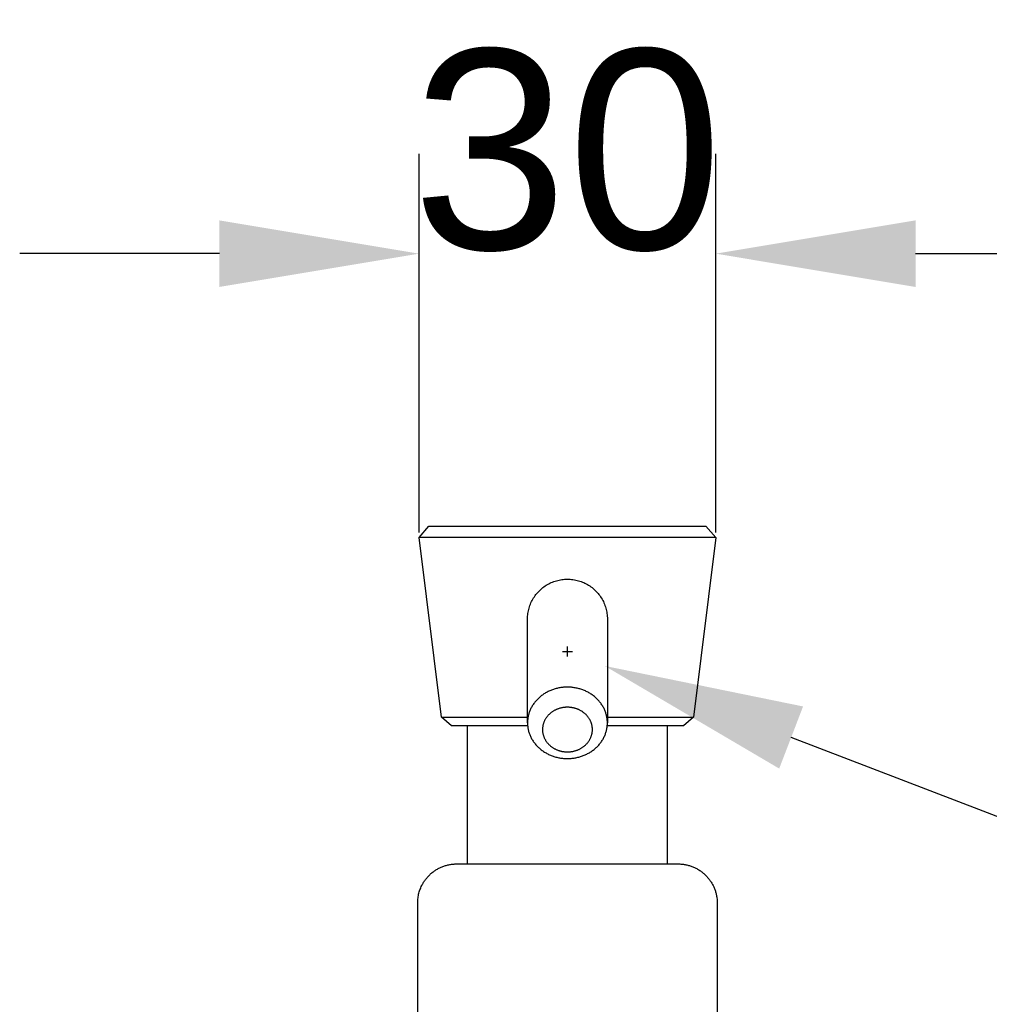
# Model space of a CAD drawing. Header units: millimetres. Extents: x 580 to 2065, y -13 to 1037.
# Tile 5 of 10: x 1129 to 1226, y 586 to 685. Entities that reach past the tile are written whole.
import ezdxf

# ---------------------------------------------------------------- set-up
doc = ezdxf.new("R2010")
doc.units = ezdxf.units.MM
doc.header["$LTSCALE"] = 0.1
doc.layers.add('DEFAULT', color=7, linetype='Continuous')
doc.layers.add('OUTLINE', color=2, linetype='Continuous')
doc.styles.add('ARIAL', font='arial_0.ttf')
doc.dimstyles.new('DIMENSION STYLE 01', dxfattribs={"dimtxt": 20, "dimasz": 20, "dimexe": 10, "dimexo": 0.5, "dimgap": 0.09, "dimtad": 1, "dimtoh": 1, "dimdec": 0, "dimzin": 0, "dimdsep": 46, "dimtxsty": 'ARIAL', "dimcen": 0.5, "dimadec": 1, "dimazin": 0, "dimtfac": 1, "dimtdec": 4, "dimtofl": 0, "dimtmove": 0, "dimatfit": 3, "dimfxl": 1, "dimtolj": 1, "dimtzin": 0, "dimarcsym": 0})

# ---------------------------------------------------------------- blocks, each defined once
blk = doc.blocks.new('*D106')
at = {"layer": 'DEFAULT', "color": 0, "lineweight": -2, "transparency": 16777216}
for p, q in [((1168.922, 633.624), (1168.922, 671.544)), ((1198.641, 633.624), (1198.641, 671.544)), ((1148.922, 661.544), (1128.922, 661.544)), ((1218.641, 661.544), (1238.641, 661.544))]:
    blk.add_line(p, q, dxfattribs=at)
at = {"layer": 'DEFAULT', "color": 0, "transparency": 16777216}
for points in [[(1148.922, 664.877), (1148.922, 658.21), (1168.922, 661.544)], [(1218.641, 664.877), (1218.641, 658.21), (1198.641, 661.544)]]:
    blk.add_solid(points, dxfattribs=at)
at = {"layer": 'Defpoints', "color": 0, "transparency": 16777216}
for p in [(1198.641, 661.544), (1168.922, 633.124), (1198.641, 633.124)]:
    blk.add_point(p, dxfattribs=at)
at = {"layer": 'DEFAULT', "color": 0, "transparency": 16777216, "insert": (1183.782, 671.852), "char_height": 20, "attachment_point": 5, "style": 'ARIAL'}
blk.add_mtext('\\A1;30', dxfattribs=at)
blk = doc.blocks.new('*D107')
at = {"layer": 'DEFAULT', "color": 0, "lineweight": -2, "transparency": 16777216}
for p, q in [((1183.282, 621.69), (1184.282, 621.69)), ((1183.782, 621.19), (1183.782, 622.19)), ((1244.967, 598.194), (1206.186, 613.086)), ((1295.07, 598.194), (1244.967, 598.194))]:
    blk.add_line(p, q, dxfattribs=at)
at = {"layer": 'DEFAULT', "color": 0, "transparency": 16777216}
blk.add_solid([(1207.381, 616.198), (1204.991, 609.975), (1187.516, 620.256)], dxfattribs=at)
at = {"layer": 'Defpoints', "color": 0, "transparency": 16777216}
for p in [(1180.047, 623.124), (1187.516, 620.256)]:
    blk.add_point(p, dxfattribs=at)
at = {"layer": 'DEFAULT', "color": 0, "transparency": 16777216, "insert": (1277.615, 609.055), "char_height": 20, "attachment_point": 5, "style": 'ARIAL'}
blk.add_mtext('\\A1;Ø8', dxfattribs=at)

msp = doc.modelspace()

# ---------------------------------------------------------------- linework, layer by layer
at = {"layer": 'OUTLINE'}
for p, q in [((1168.922, 633.124), (1169.914, 634.248)), ((1169.914, 634.248), (1183.782, 634.248)), ((1183.782, 634.248), (1197.649, 634.248)), ((1197.649, 634.248), (1198.641, 633.124)), ((1171.172, 615.124), (1168.922, 633.124)), ((1183.782, 633.124), (1168.923, 633.124)), ((1198.64, 633.124), (1183.782, 633.124)), ((1198.641, 633.124), (1196.391, 615.124)), ((1198.641, 633.124), (1198.641, 633.124)), ((1181.319, 628.097), (1181.431, 628.181)), ((1181.431, 628.181), (1181.545, 628.261)), ((1181.545, 628.261), (1181.662, 628.337)), ((1181.662, 628.337), (1181.782, 628.409)), ((1181.782, 628.409), (1181.904, 628.477)), ((1181.904, 628.477), (1182.028, 628.54)), ((1182.028, 628.54), (1182.155, 628.599)), ((1182.155, 628.599), (1182.283, 628.654)), ((1182.283, 628.654), (1182.414, 628.704)), ((1182.414, 628.704), (1182.546, 628.749)), ((1182.546, 628.749), (1182.679, 628.79)), ((1182.679, 628.79), (1182.814, 628.826)), ((1182.814, 628.826), (1182.95, 628.858)), ((1182.95, 628.858), (1183.087, 628.884)), ((1183.087, 628.884), (1183.225, 628.906)), ((1183.225, 628.906), (1183.363, 628.923)), ((1183.363, 628.923), (1183.503, 628.935)), ((1183.503, 628.935), (1183.642, 628.943)), ((1183.642, 628.943), (1183.782, 628.945)), ((1183.782, 628.945), (1183.921, 628.943)), ((1183.921, 628.943), (1184.061, 628.935)), ((1184.061, 628.935), (1184.2, 628.923)), ((1184.2, 628.923), (1184.338, 628.906)), ((1184.338, 628.906), (1184.476, 628.884)), ((1184.476, 628.884), (1184.613, 628.858)), ((1184.613, 628.858), (1184.749, 628.826)), ((1184.749, 628.826), (1184.884, 628.79)), ((1184.884, 628.79), (1185.018, 628.749)), ((1185.018, 628.749), (1185.15, 628.704)), ((1185.15, 628.704), (1185.28, 628.654)), ((1185.28, 628.654), (1185.408, 628.599)), ((1185.408, 628.599), (1185.535, 628.54)), ((1185.535, 628.54), (1185.659, 628.477)), ((1185.659, 628.477), (1185.782, 628.409)), ((1185.782, 628.409), (1185.901, 628.337)), ((1185.901, 628.337), (1186.018, 628.261)), ((1186.018, 628.261), (1186.133, 628.181)), ((1186.133, 628.181), (1186.244, 628.097)), ((1180.389, 627.065), (1180.466, 627.182)), ((1180.466, 627.182), (1180.546, 627.296)), ((1180.546, 627.296), (1180.63, 627.408)), ((1180.63, 627.408), (1180.717, 627.516)), ((1180.717, 627.516), (1180.809, 627.622)), ((1180.809, 627.622), (1180.904, 627.724)), ((1180.904, 627.724), (1181.003, 627.823)), ((1181.003, 627.823), (1181.105, 627.918)), ((1181.105, 627.918), (1181.211, 628.009)), ((1181.211, 628.009), (1181.319, 628.097)), ((1186.244, 628.097), (1186.353, 628.009)), ((1186.353, 628.009), (1186.458, 627.918)), ((1186.458, 627.918), (1186.56, 627.823)), ((1186.56, 627.823), (1186.659, 627.724)), ((1186.659, 627.724), (1186.754, 627.622)), ((1186.754, 627.622), (1186.846, 627.516)), ((1186.846, 627.516), (1186.934, 627.408)), ((1186.934, 627.408), (1187.018, 627.296)), ((1187.018, 627.296), (1187.098, 627.182)), ((1187.098, 627.182), (1187.174, 627.065)), ((1179.937, 626.048), (1179.977, 626.181)), ((1179.977, 626.181), (1180.023, 626.313)), ((1180.023, 626.313), (1180.073, 626.444)), ((1180.073, 626.444), (1180.127, 626.572)), ((1180.127, 626.572), (1180.186, 626.699)), ((1180.186, 626.699), (1180.25, 626.823)), ((1180.25, 626.823), (1180.318, 626.945)), ((1180.318, 626.945), (1180.389, 627.065)), ((1187.174, 627.065), (1187.246, 626.945)), ((1187.246, 626.945), (1187.313, 626.823)), ((1187.313, 626.823), (1187.377, 626.699)), ((1187.377, 626.699), (1187.436, 626.572)), ((1187.436, 626.572), (1187.49, 626.444)), ((1187.49, 626.444), (1187.54, 626.313)), ((1187.54, 626.313), (1187.586, 626.181)), ((1187.586, 626.181), (1187.627, 626.048)), ((1179.784, 625.085), (1179.791, 625.224)), ((1179.791, 625.224), (1179.804, 625.363)), ((1179.804, 625.363), (1179.821, 625.502)), ((1179.821, 625.502), (1179.842, 625.64)), ((1179.842, 625.64), (1179.869, 625.777)), ((1179.869, 625.777), (1179.9, 625.913)), ((1179.9, 625.913), (1179.937, 626.048)), ((1187.627, 626.048), (1187.663, 625.913)), ((1187.663, 625.913), (1187.694, 625.777)), ((1187.694, 625.777), (1187.721, 625.64)), ((1187.721, 625.64), (1187.743, 625.502)), ((1187.743, 625.502), (1187.76, 625.363)), ((1187.76, 625.363), (1187.772, 625.224)), ((1187.772, 625.224), (1187.779, 625.085)), ((1179.782, 624.945), (1179.784, 625.085)), ((1179.782, 614.554), (1179.782, 624.945)), ((1187.779, 625.085), (1187.782, 624.945)), ((1187.782, 624.945), (1187.782, 614.554)), ((1181.269, 617.337), (1181.192, 617.28)), ((1181.347, 617.392), (1181.269, 617.337)), ((1181.427, 617.445), (1181.347, 617.392)), ((1181.508, 617.496), (1181.427, 617.445)), ((1181.59, 617.546), (1181.508, 617.496)), ((1181.673, 617.593), (1181.59, 617.546)), ((1181.757, 617.639), (1181.673, 617.593)), ((1181.842, 617.682), (1181.757, 617.639)), ((1181.928, 617.724), (1181.842, 617.682)), ((1182.015, 617.763), (1181.928, 617.724)), ((1182.103, 617.801), (1182.015, 617.763)), ((1182.192, 617.836), (1182.103, 617.801)), ((1182.282, 617.87), (1182.192, 617.836)), ((1182.372, 617.901), (1182.282, 617.87)), ((1182.463, 617.931), (1182.372, 617.901)), ((1182.555, 617.958), (1182.463, 617.931)), ((1182.647, 617.984), (1182.555, 617.958)), ((1182.74, 618.007), (1182.647, 617.984)), ((1182.833, 618.029), (1182.74, 618.007)), ((1182.926, 618.048), (1182.833, 618.029)), ((1183.02, 618.065), (1182.926, 618.048)), ((1183.115, 618.081), (1183.02, 618.065)), ((1183.209, 618.094), (1183.115, 618.081)), ((1183.304, 618.105), (1183.209, 618.094)), ((1183.4, 618.114), (1183.304, 618.105)), ((1183.495, 618.121), (1183.4, 618.114)), ((1183.59, 618.127), (1183.495, 618.121)), ((1183.686, 618.13), (1183.59, 618.127)), ((1183.782, 618.131), (1183.686, 618.13)), ((1183.88, 618.13), (1183.782, 618.131)), ((1183.977, 618.126), (1183.88, 618.13)), ((1184.075, 618.121), (1183.977, 618.126)), ((1184.173, 618.113), (1184.075, 618.121)), ((1184.27, 618.104), (1184.173, 618.113)), ((1184.367, 618.092), (1184.27, 618.104)), ((1184.464, 618.078), (1184.367, 618.092)), ((1184.561, 618.062), (1184.464, 618.078)), ((1184.657, 618.044), (1184.561, 618.062)), ((1184.753, 618.024), (1184.657, 618.044)), ((1184.848, 618.001), (1184.753, 618.024)), ((1184.943, 617.977), (1184.848, 618.001)), ((1185.037, 617.95), (1184.943, 617.977)), ((1185.131, 617.921), (1185.037, 617.95)), ((1185.223, 617.89), (1185.131, 617.921)), ((1185.316, 617.857), (1185.223, 617.89)), ((1185.406, 617.823), (1185.316, 617.857)), ((1185.495, 617.786), (1185.406, 617.823)), ((1185.583, 617.747), (1185.495, 617.786)), ((1185.67, 617.707), (1185.583, 617.747)), ((1185.756, 617.664), (1185.67, 617.707)), ((1185.842, 617.62), (1185.756, 617.664)), ((1185.926, 617.573), (1185.842, 617.62)), ((1186.009, 617.525), (1185.926, 617.573)), ((1186.091, 617.474), (1186.009, 617.525)), ((1186.172, 617.422), (1186.091, 617.474)), ((1186.251, 617.368), (1186.172, 617.422)), ((1186.329, 617.311), (1186.251, 617.368)), ((1186.406, 617.253), (1186.329, 617.311)), ((1180.31, 616.33), (1180.261, 616.252)), ((1180.36, 616.407), (1180.31, 616.33)), ((1180.413, 616.483), (1180.36, 616.407)), ((1180.468, 616.557), (1180.413, 616.483)), ((1180.525, 616.63), (1180.468, 616.557)), ((1180.583, 616.702), (1180.525, 616.63)), ((1180.644, 616.772), (1180.583, 616.702)), ((1180.706, 616.84), (1180.644, 616.772)), ((1180.77, 616.907), (1180.706, 616.84)), ((1180.835, 616.973), (1180.77, 616.907)), ((1180.902, 617.036), (1180.835, 616.973)), ((1180.97, 617.098), (1180.902, 617.036)), ((1181.043, 617.161), (1180.97, 617.098)), ((1181.117, 617.221), (1181.043, 617.161)), ((1181.192, 617.28), (1181.117, 617.221)), ((1186.481, 617.193), (1186.406, 617.253)), ((1186.555, 617.132), (1186.481, 617.193)), ((1186.627, 617.068), (1186.555, 617.132)), ((1186.694, 617.006), (1186.627, 617.068)), ((1186.76, 616.942), (1186.694, 617.006)), ((1186.824, 616.876), (1186.76, 616.942)), ((1186.886, 616.809), (1186.824, 616.876)), ((1186.947, 616.74), (1186.886, 616.809)), ((1187.006, 616.67), (1186.947, 616.74)), ((1187.063, 616.598), (1187.006, 616.67)), ((1187.119, 616.525), (1187.063, 616.598)), ((1187.172, 616.451), (1187.119, 616.525)), ((1187.224, 616.375), (1187.172, 616.451)), ((1187.273, 616.298), (1187.224, 616.375)), ((1179.88, 615.343), (1179.86, 615.256)), ((1179.903, 615.428), (1179.88, 615.343)), ((1179.928, 615.513), (1179.903, 615.428)), ((1179.956, 615.597), (1179.928, 615.513)), ((1179.985, 615.681), (1179.956, 615.597)), ((1180.017, 615.763), (1179.985, 615.681)), ((1180.051, 615.845), (1180.017, 615.763)), ((1180.087, 615.926), (1180.051, 615.845)), ((1180.127, 616.009), (1180.087, 615.926)), ((1180.17, 616.091), (1180.127, 616.009)), ((1180.214, 616.172), (1180.17, 616.091)), ((1180.261, 616.252), (1180.214, 616.172)), ((1181.899, 615.353), (1181.859, 615.311)), ((1181.94, 615.394), (1181.899, 615.353)), ((1181.982, 615.434), (1181.94, 615.394)), ((1182.025, 615.473), (1181.982, 615.434)), ((1182.07, 615.512), (1182.025, 615.473)), ((1182.116, 615.55), (1182.07, 615.512)), ((1182.163, 615.586), (1182.116, 615.55)), ((1182.211, 615.622), (1182.163, 615.586)), ((1182.26, 615.656), (1182.211, 615.622)), ((1182.31, 615.689), (1182.26, 615.656)), ((1182.36, 615.721), (1182.31, 615.689)), ((1182.412, 615.752), (1182.36, 615.721)), ((1182.463, 615.782), (1182.412, 615.752)), ((1182.516, 615.81), (1182.463, 615.782)), ((1182.569, 615.837), (1182.516, 615.81)), ((1182.623, 615.863), (1182.569, 615.837)), ((1182.678, 615.888), (1182.623, 615.863)), ((1182.733, 615.911), (1182.678, 615.888)), ((1182.788, 615.934), (1182.733, 615.911)), ((1182.844, 615.955), (1182.788, 615.934)), ((1182.901, 615.974), (1182.844, 615.955)), ((1182.958, 615.993), (1182.901, 615.974)), ((1183.015, 616.01), (1182.958, 615.993)), ((1183.072, 616.026), (1183.015, 616.01)), ((1183.13, 616.041), (1183.072, 616.026)), ((1183.189, 616.054), (1183.13, 616.041)), ((1183.247, 616.066), (1183.189, 616.054)), ((1183.306, 616.077), (1183.247, 616.066)), ((1183.365, 616.086), (1183.306, 616.077)), ((1183.424, 616.095), (1183.365, 616.086)), ((1183.483, 616.102), (1183.424, 616.095)), ((1183.543, 616.108), (1183.483, 616.102)), ((1183.602, 616.112), (1183.543, 616.108)), ((1183.662, 616.115), (1183.602, 616.112)), ((1183.722, 616.117), (1183.662, 616.115)), ((1183.782, 616.118), (1183.722, 616.117)), ((1183.843, 616.117), (1183.782, 616.118)), ((1183.904, 616.115), (1183.843, 616.117)), ((1183.965, 616.112), (1183.904, 616.115)), ((1184.026, 616.107), (1183.965, 616.112)), ((1184.087, 616.101), (1184.026, 616.107)), ((1184.148, 616.094), (1184.087, 616.101)), ((1184.208, 616.085), (1184.148, 616.094)), ((1184.269, 616.075), (1184.208, 616.085)), ((1184.329, 616.063), (1184.269, 616.075)), ((1184.389, 616.051), (1184.329, 616.063)), ((1184.448, 616.037), (1184.389, 616.051)), ((1184.507, 616.021), (1184.448, 616.037)), ((1184.566, 616.005), (1184.507, 616.021)), ((1184.625, 615.987), (1184.566, 616.005)), ((1184.683, 615.967), (1184.625, 615.987)), ((1184.74, 615.947), (1184.683, 615.967)), ((1184.797, 615.925), (1184.74, 615.947)), ((1184.852, 615.902), (1184.797, 615.925)), ((1184.907, 615.878), (1184.852, 615.902)), ((1184.962, 615.853), (1184.907, 615.878)), ((1185.016, 615.826), (1184.962, 615.853)), ((1185.069, 615.798), (1185.016, 615.826)), ((1185.122, 615.769), (1185.069, 615.798)), ((1185.174, 615.739), (1185.122, 615.769)), ((1185.225, 615.708), (1185.174, 615.739)), ((1185.275, 615.675), (1185.225, 615.708)), ((1185.325, 615.641), (1185.275, 615.675)), ((1185.374, 615.606), (1185.325, 615.641)), ((1185.422, 615.569), (1185.374, 615.606)), ((1185.469, 615.532), (1185.422, 615.569)), ((1185.515, 615.493), (1185.469, 615.532)), ((1185.56, 615.454), (1185.515, 615.493)), ((1185.602, 615.415), (1185.56, 615.454)), ((1185.643, 615.375), (1185.602, 615.415)), ((1185.683, 615.334), (1185.643, 615.375)), ((1185.722, 615.292), (1185.683, 615.334)), ((1187.321, 616.22), (1187.273, 616.298)), ((1187.366, 616.141), (1187.321, 616.22)), ((1187.41, 616.06), (1187.366, 616.141)), ((1187.451, 615.978), (1187.41, 616.06)), ((1187.49, 615.895), (1187.451, 615.978)), ((1187.524, 615.816), (1187.49, 615.895)), ((1187.557, 615.736), (1187.524, 615.816)), ((1187.587, 615.655), (1187.557, 615.736)), ((1187.616, 615.573), (1187.587, 615.655)), ((1187.642, 615.491), (1187.616, 615.573)), ((1187.666, 615.408), (1187.642, 615.491)), ((1187.688, 615.324), (1187.666, 615.408)), ((1172.164, 614.248), (1171.172, 615.124)), ((1171.172, 615.124), (1179.782, 615.124)), ((1179.783, 614.642), (1179.781, 614.554)), ((1179.781, 614.554), (1179.782, 614.468)), ((1179.782, 614.468), (1179.786, 614.381)), ((1179.786, 614.731), (1179.783, 614.642)), ((1179.792, 614.819), (1179.786, 614.731)), ((1179.786, 614.381), (1179.792, 614.295)), ((1179.801, 614.907), (1179.792, 614.819)), ((1179.812, 614.995), (1179.801, 614.907)), ((1179.826, 615.083), (1179.812, 614.995)), ((1179.842, 615.17), (1179.826, 615.083)), ((1179.86, 615.256), (1179.842, 615.17)), ((1181.343, 614.375), (1181.33, 614.321)), ((1181.358, 614.429), (1181.343, 614.375)), ((1181.373, 614.482), (1181.358, 614.429)), ((1181.39, 614.534), (1181.373, 614.482)), ((1181.409, 614.587), (1181.39, 614.534)), ((1181.429, 614.638), (1181.409, 614.587)), ((1181.45, 614.689), (1181.429, 614.638)), ((1181.473, 614.74), (1181.45, 614.689)), ((1181.498, 614.792), (1181.473, 614.74)), ((1181.524, 614.843), (1181.498, 614.792)), ((1181.552, 614.894), (1181.524, 614.843)), ((1181.581, 614.943), (1181.552, 614.894)), ((1181.612, 614.992), (1181.581, 614.943)), ((1181.643, 615.041), (1181.612, 614.992)), ((1181.676, 615.088), (1181.643, 615.041)), ((1181.711, 615.134), (1181.676, 615.088)), ((1181.746, 615.18), (1181.711, 615.134)), ((1181.783, 615.225), (1181.746, 615.18)), ((1181.82, 615.269), (1181.783, 615.225)), ((1181.859, 615.311), (1181.82, 615.269)), ((1185.76, 615.249), (1185.722, 615.292)), ((1185.797, 615.205), (1185.76, 615.249)), ((1185.833, 615.16), (1185.797, 615.205)), ((1185.867, 615.114), (1185.833, 615.16)), ((1185.901, 615.068), (1185.867, 615.114)), ((1185.933, 615.021), (1185.901, 615.068)), ((1185.964, 614.973), (1185.933, 615.021)), ((1185.994, 614.924), (1185.964, 614.973)), ((1186.022, 614.874), (1185.994, 614.924)), ((1186.049, 614.824), (1186.022, 614.874)), ((1186.075, 614.772), (1186.049, 614.824)), ((1186.099, 614.721), (1186.075, 614.772)), ((1186.121, 614.671), (1186.099, 614.721)), ((1186.141, 614.621), (1186.121, 614.671)), ((1186.16, 614.57), (1186.141, 614.621)), ((1186.178, 614.519), (1186.16, 614.57)), ((1186.194, 614.468), (1186.178, 614.519)), ((1186.209, 614.416), (1186.194, 614.468)), ((1186.223, 614.364), (1186.209, 614.416)), ((1186.235, 614.311), (1186.223, 614.364)), ((1187.707, 615.24), (1187.688, 615.324)), ((1187.725, 615.155), (1187.707, 615.24)), ((1187.74, 615.07), (1187.725, 615.155)), ((1187.753, 614.985), (1187.74, 615.07)), ((1187.763, 614.899), (1187.753, 614.985)), ((1187.771, 614.813), (1187.763, 614.899)), ((1187.777, 614.727), (1187.771, 614.813)), ((1187.771, 614.289), (1187.777, 614.377)), ((1187.781, 614.64), (1187.777, 614.727)), ((1187.777, 614.377), (1187.78, 614.465)), ((1187.78, 614.465), (1187.782, 614.554)), ((1187.782, 614.554), (1187.781, 614.64)), ((1187.782, 615.124), (1196.391, 615.124)), ((1196.391, 615.124), (1195.399, 614.248)), ((1179.796, 614.248), (1172.164, 614.248)), ((1173.782, 600.426), (1173.782, 614.248)), ((1179.792, 614.295), (1179.8, 614.209)), ((1179.8, 614.209), (1179.811, 614.123)), ((1179.811, 614.123), (1179.824, 614.038)), ((1179.824, 614.038), (1179.839, 613.953)), ((1179.839, 613.953), (1179.856, 613.868)), ((1179.856, 613.868), (1179.876, 613.784)), ((1179.876, 613.784), (1179.897, 613.7)), ((1179.897, 613.7), (1179.921, 613.617)), ((1179.921, 613.617), (1179.948, 613.535)), ((1179.948, 613.535), (1179.976, 613.453)), ((1179.976, 613.453), (1180.006, 613.372)), ((1180.006, 613.372), (1180.039, 613.292)), ((1181.282, 613.938), (1181.281, 613.882)), ((1181.281, 613.882), (1181.282, 613.828)), ((1181.285, 613.993), (1181.282, 613.938)), ((1181.282, 613.828), (1181.284, 613.774)), ((1181.284, 613.774), (1181.288, 613.721)), ((1181.288, 614.048), (1181.285, 613.993)), ((1181.294, 614.103), (1181.288, 614.048)), ((1181.288, 613.721), (1181.293, 613.667)), ((1181.293, 613.667), (1181.3, 613.613)), ((1181.301, 614.158), (1181.294, 614.103)), ((1181.3, 613.613), (1181.308, 613.56)), ((1181.309, 614.213), (1181.301, 614.158)), ((1181.308, 613.56), (1181.317, 613.507)), ((1181.319, 614.267), (1181.309, 614.213)), ((1181.317, 613.507), (1181.328, 613.454)), ((1181.33, 614.321), (1181.319, 614.267)), ((1181.328, 613.454), (1181.34, 613.401)), ((1181.34, 613.401), (1181.354, 613.349)), ((1186.206, 613.336), (1186.22, 613.389)), ((1186.22, 613.389), (1186.233, 613.443)), ((1186.233, 613.443), (1186.244, 613.497)), ((1186.246, 614.258), (1186.235, 614.311)), ((1186.244, 613.497), (1186.254, 613.552)), ((1186.255, 614.205), (1186.246, 614.258)), ((1186.254, 613.552), (1186.263, 613.607)), ((1186.263, 614.152), (1186.255, 614.205)), ((1186.27, 614.098), (1186.263, 614.152)), ((1186.263, 613.607), (1186.269, 613.661)), ((1186.269, 613.661), (1186.275, 613.717)), ((1186.275, 614.044), (1186.27, 614.098)), ((1186.279, 613.99), (1186.275, 614.044)), ((1186.275, 613.717), (1186.279, 613.772)), ((1186.281, 613.936), (1186.279, 613.99)), ((1186.279, 613.772), (1186.281, 613.827)), ((1186.282, 613.882), (1186.281, 613.936)), ((1186.281, 613.827), (1186.282, 613.882)), ((1187.546, 613.345), (1187.578, 613.427)), ((1187.578, 613.427), (1187.608, 613.511)), ((1187.608, 613.511), (1187.635, 613.595)), ((1187.635, 613.595), (1187.66, 613.68)), ((1187.66, 613.68), (1187.683, 613.765)), ((1187.683, 613.765), (1187.704, 613.852)), ((1187.704, 613.852), (1187.722, 613.938)), ((1187.722, 613.938), (1187.738, 614.025)), ((1187.738, 614.025), (1187.751, 614.113)), ((1187.751, 614.113), (1187.762, 614.201)), ((1187.762, 614.201), (1187.771, 614.289)), ((1195.399, 614.248), (1187.767, 614.248)), ((1193.782, 614.248), (1193.782, 600.426)), ((1180.039, 613.292), (1180.073, 613.213)), ((1180.073, 613.213), (1180.112, 613.13)), ((1180.112, 613.13), (1180.153, 613.048)), ((1180.153, 613.048), (1180.197, 612.967)), ((1180.197, 612.967), (1180.242, 612.888)), ((1180.242, 612.888), (1180.29, 612.81)), ((1180.29, 612.81), (1180.339, 612.733)), ((1180.339, 612.733), (1180.391, 612.657)), ((1180.391, 612.657), (1180.444, 612.583)), ((1180.444, 612.583), (1180.5, 612.51)), ((1180.5, 612.51), (1180.557, 612.438)), ((1180.557, 612.438), (1180.616, 612.368)), ((1180.616, 612.368), (1180.677, 612.299)), ((1181.354, 613.349), (1181.369, 613.297)), ((1181.369, 613.297), (1181.385, 613.245)), ((1181.385, 613.245), (1181.403, 613.194)), ((1181.403, 613.194), (1181.422, 613.144)), ((1181.422, 613.144), (1181.442, 613.094)), ((1181.442, 613.094), (1181.464, 613.044)), ((1181.464, 613.044), (1181.488, 612.992)), ((1181.488, 612.992), (1181.514, 612.941)), ((1181.514, 612.941), (1181.541, 612.891)), ((1181.541, 612.891), (1181.569, 612.841)), ((1181.569, 612.841), (1181.599, 612.792)), ((1181.599, 612.792), (1181.63, 612.744)), ((1181.63, 612.744), (1181.662, 612.697)), ((1181.662, 612.697), (1181.696, 612.65)), ((1181.696, 612.65), (1181.73, 612.605)), ((1181.73, 612.605), (1181.766, 612.56)), ((1181.766, 612.56), (1181.803, 612.516)), ((1181.803, 612.516), (1181.841, 612.473)), ((1181.841, 612.473), (1181.88, 612.431)), ((1181.88, 612.431), (1181.92, 612.39)), ((1181.92, 612.39), (1181.961, 612.35)), ((1185.581, 612.331), (1185.623, 612.371)), ((1185.623, 612.371), (1185.664, 612.412)), ((1185.664, 612.412), (1185.704, 612.453)), ((1185.704, 612.453), (1185.743, 612.496)), ((1185.743, 612.496), (1185.78, 612.54)), ((1185.78, 612.54), (1185.817, 612.585)), ((1185.817, 612.585), (1185.852, 612.63)), ((1185.852, 612.63), (1185.887, 612.677)), ((1185.887, 612.677), (1185.92, 612.724)), ((1185.92, 612.724), (1185.951, 612.772)), ((1185.951, 612.772), (1185.982, 612.821)), ((1185.982, 612.821), (1186.011, 612.871)), ((1186.011, 612.871), (1186.039, 612.922)), ((1186.039, 612.922), (1186.065, 612.973)), ((1186.065, 612.973), (1186.09, 613.025)), ((1186.09, 613.025), (1186.113, 613.075)), ((1186.113, 613.075), (1186.134, 613.126)), ((1186.134, 613.126), (1186.154, 613.178)), ((1186.154, 613.178), (1186.173, 613.23)), ((1186.173, 613.23), (1186.19, 613.283)), ((1186.19, 613.283), (1186.206, 613.336)), ((1186.919, 612.336), (1186.98, 612.406)), ((1186.98, 612.406), (1187.038, 612.478)), ((1187.038, 612.478), (1187.095, 612.551)), ((1187.095, 612.551), (1187.15, 612.625)), ((1187.15, 612.625), (1187.203, 612.701)), ((1187.203, 612.701), (1187.253, 612.778)), ((1187.253, 612.778), (1187.302, 612.856)), ((1187.302, 612.856), (1187.349, 612.936)), ((1187.349, 612.936), (1187.393, 613.017)), ((1187.393, 613.017), (1187.436, 613.099)), ((1187.436, 613.099), (1187.476, 613.182)), ((1187.476, 613.182), (1187.512, 613.263)), ((1187.512, 613.263), (1187.546, 613.345)), ((1180.677, 612.299), (1180.739, 612.232)), ((1180.739, 612.232), (1180.803, 612.166)), ((1180.803, 612.166), (1180.869, 612.102)), ((1180.869, 612.102), (1180.936, 612.04)), ((1180.936, 612.04), (1181.008, 611.976)), ((1181.008, 611.976), (1181.082, 611.915)), ((1181.082, 611.915), (1181.157, 611.855)), ((1181.157, 611.855), (1181.234, 611.797)), ((1181.234, 611.797), (1181.312, 611.74)), ((1181.312, 611.74), (1181.391, 611.686)), ((1181.391, 611.686), (1181.472, 611.634)), ((1181.472, 611.634), (1181.554, 611.583)), ((1181.554, 611.583), (1181.637, 611.535)), ((1181.637, 611.535), (1181.721, 611.488)), ((1181.721, 611.488), (1181.807, 611.444)), ((1181.807, 611.444), (1181.893, 611.401)), ((1181.893, 611.401), (1181.98, 611.361)), ((1181.961, 612.35), (1182.003, 612.311)), ((1182.003, 612.311), (1182.048, 612.271)), ((1182.048, 612.271), (1182.094, 612.233)), ((1182.094, 612.233), (1182.141, 612.195)), ((1182.141, 612.195), (1182.189, 612.159)), ((1182.189, 612.159), (1182.238, 612.124)), ((1182.238, 612.124), (1182.288, 612.09)), ((1182.288, 612.09), (1182.338, 612.057)), ((1182.338, 612.057), (1182.389, 612.026)), ((1182.389, 612.026), (1182.441, 611.995)), ((1182.441, 611.995), (1182.494, 611.966)), ((1182.494, 611.966), (1182.547, 611.938)), ((1182.547, 611.938), (1182.601, 611.912)), ((1182.601, 611.912), (1182.656, 611.886)), ((1182.656, 611.886), (1182.711, 611.862)), ((1182.711, 611.862), (1182.767, 611.84)), ((1182.767, 611.84), (1182.823, 611.818)), ((1182.823, 611.818), (1182.88, 611.797)), ((1182.88, 611.797), (1182.938, 611.778)), ((1182.938, 611.778), (1182.997, 611.76)), ((1182.997, 611.76), (1183.056, 611.743)), ((1183.056, 611.743), (1183.115, 611.728)), ((1183.115, 611.728), (1183.175, 611.714)), ((1183.175, 611.714), (1183.234, 611.701)), ((1183.234, 611.701), (1183.294, 611.69)), ((1183.294, 611.69), (1183.355, 611.68)), ((1183.355, 611.68), (1183.415, 611.671)), ((1183.415, 611.671), (1183.476, 611.664)), ((1183.476, 611.664), (1183.537, 611.658)), ((1183.537, 611.658), (1183.598, 611.653)), ((1183.598, 611.653), (1183.659, 611.65)), ((1183.659, 611.65), (1183.72, 611.648)), ((1183.72, 611.648), (1183.782, 611.647)), ((1183.782, 611.647), (1183.841, 611.648)), ((1183.841, 611.648), (1183.901, 611.65)), ((1183.901, 611.65), (1183.961, 611.653)), ((1183.961, 611.653), (1184.02, 611.657)), ((1184.02, 611.657), (1184.08, 611.663)), ((1184.08, 611.663), (1184.139, 611.67)), ((1184.139, 611.67), (1184.198, 611.678)), ((1184.198, 611.678), (1184.257, 611.688)), ((1184.257, 611.688), (1184.316, 611.699)), ((1184.316, 611.699), (1184.375, 611.711)), ((1184.375, 611.711), (1184.433, 611.724)), ((1184.433, 611.724), (1184.491, 611.739)), ((1184.491, 611.739), (1184.548, 611.755)), ((1184.548, 611.755), (1184.606, 611.772)), ((1184.606, 611.772), (1184.662, 611.79)), ((1184.662, 611.79), (1184.719, 611.81)), ((1184.719, 611.81), (1184.775, 611.831)), ((1184.775, 611.831), (1184.83, 611.853)), ((1184.83, 611.853), (1184.885, 611.877)), ((1184.885, 611.877), (1184.94, 611.901)), ((1184.94, 611.901), (1184.994, 611.927)), ((1184.994, 611.927), (1185.047, 611.955)), ((1185.047, 611.955), (1185.1, 611.983)), ((1185.1, 611.983), (1185.152, 612.013)), ((1185.152, 612.013), (1185.203, 612.043)), ((1185.203, 612.043), (1185.253, 612.075)), ((1185.253, 612.075), (1185.303, 612.109)), ((1185.303, 612.109), (1185.352, 612.143)), ((1185.352, 612.143), (1185.4, 612.178)), ((1185.4, 612.178), (1185.447, 612.215)), ((1185.447, 612.215), (1185.493, 612.253)), ((1185.493, 612.253), (1185.539, 612.292)), ((1185.539, 612.292), (1185.581, 612.331)), ((1185.548, 611.345), (1185.635, 611.385)), ((1185.635, 611.385), (1185.721, 611.426)), ((1185.721, 611.426), (1185.806, 611.469)), ((1185.806, 611.469), (1185.891, 611.515)), ((1185.891, 611.515), (1185.974, 611.562)), ((1185.974, 611.562), (1186.056, 611.612)), ((1186.056, 611.612), (1186.136, 611.663)), ((1186.136, 611.663), (1186.216, 611.716)), ((1186.216, 611.716), (1186.294, 611.771)), ((1186.294, 611.771), (1186.371, 611.828)), ((1186.371, 611.828), (1186.446, 611.886)), ((1186.446, 611.886), (1186.52, 611.947)), ((1186.52, 611.947), (1186.593, 612.01)), ((1186.593, 612.01), (1186.661, 612.072)), ((1186.661, 612.072), (1186.728, 612.135)), ((1186.728, 612.135), (1186.794, 612.201)), ((1186.794, 612.201), (1186.857, 612.268)), ((1186.857, 612.268), (1186.919, 612.336)), ((1181.98, 611.361), (1182.069, 611.322)), ((1182.069, 611.322), (1182.158, 611.285)), ((1182.158, 611.285), (1182.247, 611.251)), ((1182.247, 611.251), (1182.34, 611.218)), ((1182.34, 611.218), (1182.433, 611.187)), ((1182.433, 611.187), (1182.526, 611.158)), ((1182.526, 611.158), (1182.62, 611.131)), ((1182.62, 611.131), (1182.715, 611.107)), ((1182.715, 611.107), (1182.81, 611.084)), ((1182.81, 611.084), (1182.906, 611.064)), ((1182.906, 611.064), (1183.002, 611.046)), ((1183.002, 611.046), (1183.099, 611.03)), ((1183.099, 611.03), (1183.196, 611.016)), ((1183.196, 611.016), (1183.293, 611.004)), ((1183.293, 611.004), (1183.39, 610.995)), ((1183.39, 610.995), (1183.488, 610.987)), ((1183.488, 610.987), (1183.586, 610.982)), ((1183.586, 610.982), (1183.684, 610.979)), ((1183.684, 610.979), (1183.782, 610.977)), ((1183.782, 610.977), (1183.877, 610.978)), ((1183.877, 610.978), (1183.973, 610.982)), ((1183.973, 610.982), (1184.068, 610.987)), ((1184.068, 610.987), (1184.164, 610.994)), ((1184.164, 610.994), (1184.259, 611.003)), ((1184.259, 611.003), (1184.354, 611.014)), ((1184.354, 611.014), (1184.448, 611.028)), ((1184.448, 611.028), (1184.543, 611.043)), ((1184.543, 611.043), (1184.637, 611.06)), ((1184.637, 611.06), (1184.73, 611.08)), ((1184.73, 611.08), (1184.824, 611.101)), ((1184.824, 611.101), (1184.916, 611.124)), ((1184.916, 611.124), (1185.008, 611.15)), ((1185.008, 611.15), (1185.1, 611.177)), ((1185.1, 611.177), (1185.191, 611.207)), ((1185.191, 611.207), (1185.281, 611.238)), ((1185.281, 611.238), (1185.371, 611.272)), ((1185.371, 611.272), (1185.46, 611.307)), ((1185.46, 611.307), (1185.548, 611.345)), ((1170.18, 599.511), (1170.248, 599.567)), ((1170.248, 599.567), (1170.317, 599.621)), ((1170.317, 599.621), (1170.387, 599.673)), ((1170.387, 599.673), (1170.458, 599.724)), ((1170.458, 599.724), (1170.531, 599.773)), ((1170.531, 599.773), (1170.604, 599.821)), ((1170.604, 599.821), (1170.679, 599.866)), ((1170.679, 599.866), (1170.754, 599.911)), ((1170.754, 599.911), (1170.831, 599.953)), ((1170.831, 599.953), (1170.908, 599.994)), ((1170.908, 599.994), (1170.986, 600.033)), ((1170.986, 600.033), (1171.066, 600.071)), ((1171.066, 600.071), (1171.146, 600.106)), ((1171.146, 600.106), (1171.226, 600.14)), ((1171.226, 600.14), (1171.308, 600.172)), ((1171.308, 600.172), (1171.391, 600.202)), ((1171.391, 600.202), (1171.475, 600.231)), ((1171.475, 600.231), (1171.559, 600.258)), ((1171.559, 600.258), (1171.645, 600.282)), ((1171.645, 600.282), (1171.73, 600.305)), ((1171.73, 600.305), (1171.816, 600.326)), ((1171.816, 600.326), (1171.903, 600.345)), ((1171.903, 600.345), (1171.99, 600.362)), ((1171.99, 600.362), (1172.077, 600.377)), ((1172.077, 600.377), (1172.165, 600.39)), ((1172.165, 600.39), (1172.253, 600.401)), ((1172.253, 600.401), (1172.341, 600.41)), ((1172.341, 600.41), (1172.429, 600.417)), ((1172.429, 600.417), (1172.518, 600.422)), ((1172.518, 600.422), (1172.607, 600.425)), ((1172.607, 600.425), (1172.695, 600.426)), ((1172.695, 600.426), (1183.782, 600.426)), ((1183.782, 600.426), (1194.868, 600.426)), ((1194.868, 600.426), (1194.956, 600.425)), ((1194.956, 600.425), (1195.044, 600.422)), ((1195.044, 600.422), (1195.132, 600.417)), ((1195.132, 600.417), (1195.219, 600.41)), ((1195.219, 600.41), (1195.307, 600.401)), ((1195.307, 600.401), (1195.394, 600.39)), ((1195.394, 600.39), (1195.481, 600.378)), ((1195.481, 600.378), (1195.568, 600.363)), ((1195.568, 600.363), (1195.655, 600.346)), ((1195.655, 600.346), (1195.741, 600.327)), ((1195.741, 600.327), (1195.826, 600.307)), ((1195.826, 600.307), (1195.911, 600.284)), ((1195.911, 600.284), (1195.996, 600.26)), ((1195.996, 600.26), (1196.08, 600.234)), ((1196.08, 600.234), (1196.163, 600.206)), ((1196.163, 600.206), (1196.246, 600.176)), ((1196.246, 600.176), (1196.328, 600.144)), ((1196.328, 600.144), (1196.409, 600.11)), ((1196.409, 600.11), (1196.49, 600.074)), ((1196.49, 600.074), (1196.57, 600.037)), ((1196.57, 600.037), (1196.649, 599.997)), ((1196.649, 599.997), (1196.727, 599.956)), ((1196.727, 599.956), (1196.804, 599.914)), ((1196.804, 599.914), (1196.88, 599.869)), ((1196.88, 599.869), (1196.955, 599.823)), ((1196.955, 599.823), (1197.029, 599.775)), ((1197.029, 599.775), (1197.102, 599.726)), ((1197.102, 599.726), (1197.174, 599.674)), ((1197.174, 599.674), (1197.245, 599.622)), ((1197.245, 599.622), (1197.314, 599.567)), ((1197.314, 599.567), (1197.382, 599.512)), ((1169.329, 598.509), (1169.375, 598.585)), ((1169.375, 598.585), (1169.423, 598.659)), ((1169.423, 598.659), (1169.472, 598.732)), ((1169.472, 598.732), (1169.523, 598.804)), ((1169.523, 598.804), (1169.575, 598.875)), ((1169.575, 598.875), (1169.629, 598.944)), ((1169.629, 598.944), (1169.684, 599.013)), ((1169.684, 599.013), (1169.741, 599.08)), ((1169.741, 599.08), (1169.8, 599.146)), ((1169.8, 599.146), (1169.86, 599.21)), ((1169.86, 599.21), (1169.921, 599.273)), ((1169.921, 599.273), (1169.984, 599.335)), ((1169.984, 599.335), (1170.048, 599.395)), ((1170.048, 599.395), (1170.114, 599.454)), ((1170.114, 599.454), (1170.18, 599.511)), ((1197.382, 599.512), (1197.449, 599.454)), ((1197.449, 599.454), (1197.515, 599.395)), ((1197.515, 599.395), (1197.579, 599.335)), ((1197.579, 599.335), (1197.642, 599.273)), ((1197.642, 599.273), (1197.703, 599.21)), ((1197.703, 599.21), (1197.763, 599.146)), ((1197.763, 599.146), (1197.822, 599.08)), ((1197.822, 599.08), (1197.879, 599.013)), ((1197.879, 599.013), (1197.934, 598.944)), ((1197.934, 598.944), (1197.988, 598.875)), ((1197.988, 598.875), (1198.041, 598.804)), ((1198.041, 598.804), (1198.091, 598.732)), ((1198.091, 598.732), (1198.141, 598.659)), ((1198.141, 598.659), (1198.188, 598.585)), ((1198.188, 598.585), (1198.234, 598.509)), ((1168.91, 597.508), (1168.941, 597.618)), ((1168.941, 597.618), (1168.975, 597.727)), ((1168.975, 597.727), (1169.012, 597.835)), ((1169.012, 597.835), (1169.052, 597.941)), ((1169.052, 597.941), (1169.095, 598.047)), ((1169.095, 598.047), (1169.141, 598.151)), ((1169.141, 598.151), (1169.19, 598.254)), ((1169.19, 598.254), (1169.243, 598.356)), ((1169.243, 598.356), (1169.285, 598.433)), ((1169.285, 598.433), (1169.329, 598.509)), ((1198.234, 598.509), (1198.278, 598.433)), ((1198.278, 598.433), (1198.32, 598.356)), ((1198.32, 598.356), (1198.361, 598.278)), ((1198.361, 598.278), (1198.4, 598.198)), ((1198.4, 598.198), (1198.437, 598.119)), ((1198.437, 598.119), (1198.472, 598.038)), ((1198.472, 598.038), (1198.506, 597.956)), ((1198.506, 597.956), (1198.537, 597.874)), ((1198.537, 597.874), (1198.567, 597.791)), ((1198.567, 597.791), (1198.595, 597.707)), ((1198.595, 597.707), (1198.621, 597.623)), ((1198.621, 597.623), (1198.645, 597.538)), ((1168.781, 570.425), (1168.783, 596.617)), ((1168.783, 596.617), (1168.786, 596.694)), ((1168.786, 596.694), (1168.79, 596.771)), ((1168.79, 596.771), (1168.8, 596.895)), ((1168.8, 596.895), (1168.815, 597.02)), ((1168.815, 597.02), (1168.833, 597.143)), ((1168.833, 597.143), (1168.855, 597.265)), ((1168.855, 597.265), (1168.881, 597.387)), ((1168.881, 597.387), (1168.91, 597.508)), ((1198.645, 597.538), (1198.667, 597.453)), ((1198.667, 597.453), (1198.687, 597.367)), ((1198.687, 597.367), (1198.705, 597.281)), ((1198.705, 597.281), (1198.722, 597.194)), ((1198.722, 597.194), (1198.736, 597.107)), ((1198.736, 597.107), (1198.749, 597.02)), ((1198.749, 597.02), (1198.763, 596.894)), ((1198.763, 596.894), (1198.773, 596.768)), ((1198.773, 596.768), (1198.779, 596.641)), ((1198.779, 596.641), (1198.782, 570.425))]:
    msp.add_line(p, q, dxfattribs=at)

# ---------------------------------------------------------------- dimensions: what is measured, and where the dimension line sits
at = {"layer": 'DEFAULT'}
dim = msp.add_linear_dim(base=(1198.641, 661.544), p1=(1168.922, 633.124), p2=(1198.641, 633.124), dimstyle='DIMENSION STYLE 01', dxfattribs=at)
dim.commit()
dim.dimension.update_dxf_attribs({"geometry": '*D106', "text_midpoint": (1183.782, 671.852)})
dim = msp.add_diameter_dim_2p(p1=(1180.047, 623.124), p2=(1187.516, 620.256), text='Ø8', dimstyle='DIMENSION STYLE 01', dxfattribs=at)
dim.commit()
dim.dimension.update_dxf_attribs({"geometry": '*D107', "text_midpoint": (1277.615, 598.194), "dimtype": 163})

doc.saveas('drawing.dxf')
